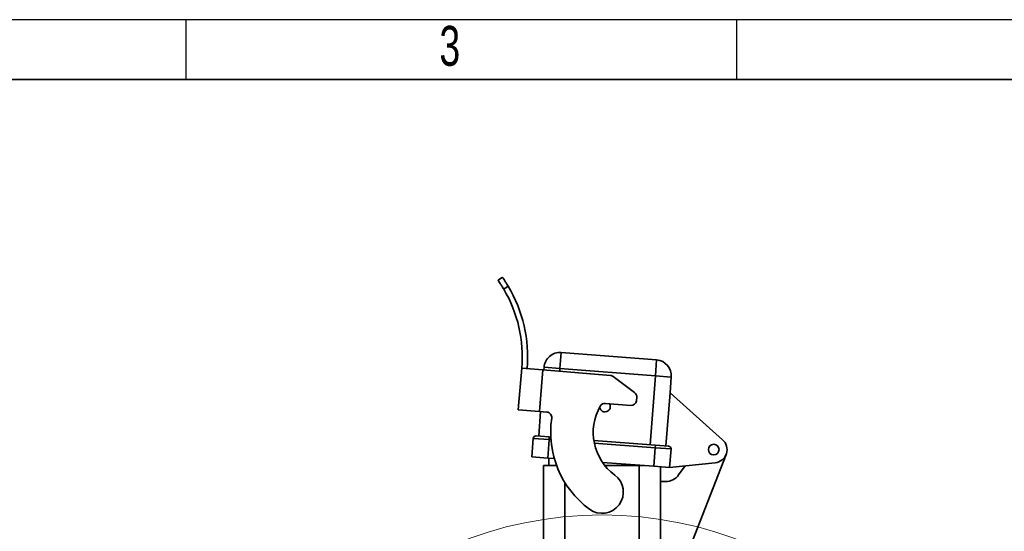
# Model space of a CAD drawing. Header units: millimetres. Extents: x 0 to 297, y 0 to 209.
# Tile 38 of 39: x 183 to 245, y 177 to 209. Entities that reach past the tile are written whole.
import ezdxf

# ---------------------------------------------------------------- set-up
doc = ezdxf.new("R2010")
doc.units = ezdxf.units.MM
doc.layers.add('图层0', color=7, linetype='Continuous')
doc.layers.add('细实线', color=7, linetype='Continuous')
doc.layers.add('粗实线', color=7, linetype='Continuous', lineweight=50)
doc.styles.add('SLDTEXTSTYLE2', font='TXT', dxfattribs={"width": 0.7})

msp = doc.modelspace()

# ---------------------------------------------------------------- linework, layer by layer
at = {"color": 7, "linetype": 'Continuous', "lineweight": 35}
for p, q in [((213.302421, 192.408434), (213.574963, 192.60035)), ((213.937801, 192.040481), (213.664416, 191.847971)), ((217.258749, 187.873421), (217.181856, 186.876381)), ((217.258749, 187.873421), (223.240985, 187.412061)), ((216.172166, 186.789245), (216.184816, 186.953275)), ((216.184816, 186.953275), (217.181856, 186.876381)), ((223.164092, 186.415022), (223.240985, 187.412061)), ((214.570515, 184.290223), (214.792392, 186.906269)), ((214.792392, 186.906269), (216.120955, 186.793589)), ((216.120955, 186.793589), (215.899079, 184.177543)), ((216.120955, 186.793589), (220.344795, 186.435349)), ((223.164092, 186.415022), (217.181856, 186.876381)), ((220.514663, 186.371335), (221.862988, 185.375467)), ((222.830887, 182.094518), (223.164092, 186.415022)), ((223.164092, 186.415022), (224.161131, 186.338129)), ((224.161131, 186.338129), (224.084238, 185.341089)), ((223.827927, 182.017625), (224.084238, 185.341089)), ((224.084238, 185.341089), (227.373552, 182.409011)), ((220.027985, 184.685826), (221.617764, 184.550991)), ((221.997091, 185.07917), (221.978075, 184.854962)), ((214.570515, 184.290223), (215.899079, 184.177543)), ((215.851612, 182.632771), (215.970282, 184.171504)), ((216.367507, 184.137814), (215.899079, 184.177543)), ((215.685439, 182.645587), (216.516305, 182.581509)), ((215.416741, 181.329016), (215.50645, 182.492229)), ((216.503489, 182.415336), (215.50645, 182.492229)), ((216.503489, 182.415336), (216.413781, 181.252123)), ((216.503489, 182.415336), (216.516305, 182.581509)), ((216.516305, 182.581509), (216.608943, 182.574364)), ((219.305913, 182.36637), (223.163234, 182.068887)), ((223.150418, 181.902714), (223.163234, 182.068887)), ((223.163234, 182.068887), (223.9941, 182.004809)), ((223.060709, 180.739501), (223.150418, 181.902714)), ((224.147458, 181.82582), (223.150418, 181.902714)), ((224.147458, 181.82582), (224.057749, 180.662608)), ((227.59551, 181.484379), (225.053953, 174.962072)), ((216.413781, 181.252123), (215.416741, 181.329016)), ((216.152378, 173.786945), (216.152378, 180.786945)), ((216.152378, 180.786945), (216.972988, 180.786945)), ((216.831575, 181.219902), (216.413781, 181.252123)), ((216.485711, 181.246576), (216.485711, 180.786945)), ((223.060709, 180.739501), (219.84782, 180.987284)), ((219.995892, 180.786945), (222.152378, 180.786945)), ((222.152378, 173.786945), (222.152378, 180.786945)), ((222.152378, 180.786945), (222.445529, 180.786945)), ((226.905055, 180.958062), (224.057749, 180.662608)), ((224.057749, 180.662608), (223.060709, 180.739501)), ((223.485711, 180.706724), (223.485711, 179.786945)), ((224.618711, 180.195594), (225.035583, 180.764074)), ((223.485711, 173.786945), (223.485711, 179.786945)), ((223.485711, 179.786945), (223.812297, 179.786945))]:
    msp.add_line(p, q, dxfattribs=at)
at = {"color": 8, "linetype": 'Continuous', "lineweight": 35}
for p, q in [((217.181856, 186.876381), (217.168618, 186.704732)), ((216.619401, 182.406396), (216.503489, 182.415336)), ((223.150418, 181.902714), (219.335995, 182.196888)), ((222.152378, 180.809553), (222.152378, 180.786945)), ((217.485711, 179.730493), (217.485711, 173.786945))]:
    msp.add_line(p, q, dxfattribs=at)
at = {"color": 7, "linetype": 'Continuous', "lineweight": 35}
msp.add_circle((226.819045, 181.786945), 0.333333, dxfattribs=at)
at = {"color": 7, "linetype": 'Continuous', "lineweight": 18}
msp.add_circle((219.819045, 153.686945), 24, dxfattribs=at)
at = {"color": 7, "linetype": 'Continuous', "lineweight": 35}
for centre, radius, start, end in [((206.48887, 187.610521), 8.666667, 355.15213609, 30.74041031), ((206.48887, 187.610521), 8.333333, 355.15213609, 30.56357036), ((217.181856, 186.876381), 1, 85.58998643, 175.58998643), ((223.164092, 186.415022), 1, 355.58998643, 85.58998643), ((220.316625, 186.103208), 0.333333, 53.5505447, 85.15213609), ((221.66495, 185.10734), 0.333333, 355.15213609, 53.5505447), ((222.594847, 182.862734), 3.326179, 150.12089242, 233.43544895), ((220.006371, 184.48545), 0.333333, 185.27221977, 32.34192449), ((219.999815, 184.353685), 0.333333, 85.15213609, 150.12089242), ((221.645934, 184.883132), 0.333333, 265.15213609, 355.15213609), ((216.339337, 183.805673), 0.333333, 351.42792634, 85.15213609), ((222.594847, 182.862734), 5.992846, 171.42792634, 233.43544895), ((215.672623, 182.479413), 0.166667, 85.58998643, 175.58998643), ((223.981284, 181.838636), 0.166667, 355.58998643, 85.58998643), ((226.819045, 181.786945), 0.833333, 275.92416512, 48.28634908), ((219.819045, 179.120278), 1.333333, 233.43544895, 53.43544895), ((223.812297, 180.786945), 1, 270, 323.74705511)]:
    msp.add_arc(centre, radius, start, end, dxfattribs=at)
for points, knots in [([(213.574963, 192.60035), (213.579218, 192.594334), (213.587728, 192.582301), (213.653308, 192.487928), (213.747298, 192.34737), (213.848309, 192.189222), (213.912289, 192.082883), (213.937801, 192.040481)], [0, 0, 0, 0, 0.214555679, 0.429112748, 0.643612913, 0.857891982, 1, 1, 1, 1]), ([(213.664416, 191.847971), (213.625792, 191.912186), (213.548542, 192.04062), (213.439744, 192.208239), (213.355178, 192.33317), (213.309071, 192.399), (213.304319, 192.405741), (213.302421, 192.408434)], [0, 0, 0, 0, 0.214500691, 0.429021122, 0.643184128, 0.857505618, 1, 1, 1, 1])]:
    msp.add_open_spline(points, degree=3, knots=knots, dxfattribs=at)
at = {"layer": '图层0'}
for p, q in [((193.74, 208.761346), (193.74, 205)), ((228.24, 208.761346), (228.24, 205))]:
    msp.add_line(p, q, dxfattribs=at)
at = {"layer": '粗实线', "lineweight": 35}
msp.add_line((25, 205), (292, 205), dxfattribs=at)
at = {"layer": '细实线'}
msp.add_line((2.753373, 208.761346), (297.246533, 208.761346), dxfattribs=at)

# ---------------------------------------------------------------- texts
at = {"layer": '图层0', "insert": (209.630899, 208.368067), "char_height": 2.5, "attachment_point": 1, "style": 'SLDTEXTSTYLE2'}
msp.add_mtext('3', dxfattribs=at)

doc.saveas('drawing.dxf')
